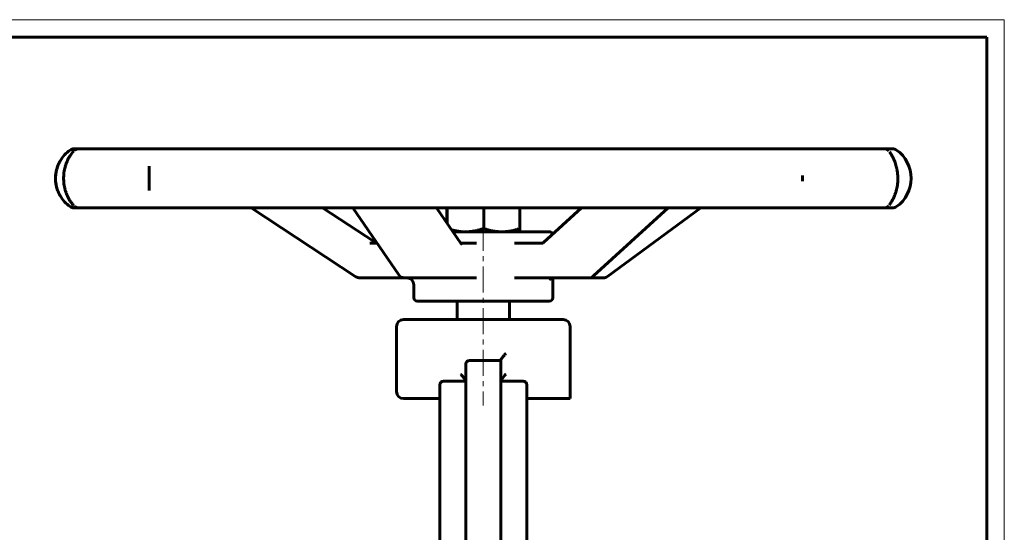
# Model space of a CAD drawing. Header units: millimetres. Extents: x 0 to 594, y 0 to 420.
# Tile 5 of 5: x 311 to 594, y 272 to 420. Entities that reach past the tile are written whole.
import ezdxf

# ---------------------------------------------------------------- set-up
doc = ezdxf.new("R2010")
doc.units = ezdxf.units.MM
for name, pattern in [('K5LT_AXLED', [12, 7.5, -1.5, 1.5, -1.5]), ('K5LT_BASIC', [0]), ('K5LT_THIN', [0])]:
    doc.linetypes.add(name, pattern=pattern)
doc.layers.add('Системный слой (1)', color=251, linetype='Continuous', true_color=0x6c6c6c)

# ---------------------------------------------------------------- blocks, each defined once
blk = doc.blocks.new('U17')
at = {"layer": 'Системный слой (1)', "color": 143, "linetype": 'K5LT_BASIC', "lineweight": 60, "true_color": 0x33acca}
for p, q in [((455.91, 315.79), (455.98, 315.76)), ((455.98, 315.76), (456.04, 315.73)), ((456.04, 315.73), (456.1, 315.69))]:
    blk.add_line(p, q, dxfattribs=at)
blk = doc.blocks.new('U20')
at = {"layer": 'Системный слой (1)', "color": 143, "linetype": 'K5LT_BASIC', "lineweight": 60, "true_color": 0x33acca}
for p, q in [((431.93, 315.69), (431.96, 315.71)), ((431.96, 315.71), (431.99, 315.72)), ((431.99, 315.72), (432.02, 315.74))]:
    blk.add_line(p, q, dxfattribs=at)
blk = doc.blocks.new('U22')
at = {"layer": 'Системный слой (1)', "color": 143, "linetype": 'K5LT_BASIC', "lineweight": 60, "true_color": 0x33acca}
for start, end in [(125.3669, 150.1543), (209.8406, 234.6331)]:
    blk.add_arc((330.84, 374.31), 10, start, end, dxfattribs=at)
blk = doc.blocks.new('U23')
at = {"layer": 'Системный слой (1)', "color": 143, "linetype": 'K5LT_BASIC', "lineweight": 60, "true_color": 0x33acca}
for p, q in [((412.68, 355.98), (412.9, 355.85)), ((412.9, 355.85), (413.14, 355.76)), ((413.14, 355.76), (413.39, 355.69))]:
    blk.add_line(p, q, dxfattribs=at)
blk = doc.blocks.new('U29')
at = {"layer": 'Системный слой (1)', "color": 143, "linetype": 'K5LT_BASIC', "lineweight": 60, "true_color": 0x33acca}
for p, q in [((434.89, 359.46), (436.25, 359.15)), ((436.25, 359.15), (437.55, 358.97)), ((437.55, 358.97), (438.84, 358.91))]:
    blk.add_line(p, q, dxfattribs=at)
blk = doc.blocks.new('U35')
at = {"color": 7, "linetype": 'K5LT_THIN', "lineweight": 18, "true_color": 0xffffff}
for p, q in [((0, 420), (594, 420)), ((594, 420), (594, 0))]:
    blk.add_line(p, q, dxfattribs=at)
at = {"color": 143, "linetype": 'K5LT_BASIC', "lineweight": 60, "true_color": 0x33acca}
for p, q in [((20, 415), (589, 415)), ((589, 415), (589, 5))]:
    blk.add_line(p, q, dxfattribs=at)

msp = doc.modelspace()

# ---------------------------------------------------------------- linework, layer by layer
at = {"layer": 'Системный слой (1)', "color": 143, "linetype": 'K5LT_BASIC', "lineweight": 60, "true_color": 0x33acca}
for p, q in [((326.28, 382.835), (326.214, 382.835)), ((327.581, 382.835), (326.28, 382.835)), ((341.607, 382.835), (327.581, 382.835)), ((349.237, 382.835), (341.607, 382.835)), ((380.394, 382.835), (349.237, 382.835)), ((392.606, 382.835), (380.394, 382.835)), ((433.757, 382.835), (392.606, 382.835)), ((447.752, 382.835), (433.757, 382.835)), ((489.47, 382.835), (447.752, 382.835)), ((502.042, 382.835), (489.47, 382.835)), ((534.77, 382.835), (502.042, 382.835)), ((543.04, 382.835), (534.77, 382.835)), ((559.28, 382.835), (543.04, 382.835)), ((552.784, 382.835), (552.784, 382.835)), ((561.352, 382.835), (559.28, 382.835)), ((561.82, 382.835), (561.352, 382.835)), ((347.837, 377.805), (347.837, 377.731)), ((347.838, 370.905), (347.838, 370.818)), ((326.214, 365.788), (326.28, 365.788)), ((326.28, 365.788), (328.21, 365.788)), ((327.581, 365.788), (341.607, 365.788)), ((341.607, 365.788), (349.237, 365.788)), ((349.237, 365.788), (380.394, 365.788)), ((407.336, 345.991), (377.228, 365.788)), ((380.394, 365.788), (392.606, 365.788)), ((392.606, 365.788), (433.757, 365.788)), ((412.678, 355.98), (397.762, 365.788)), ((419.683, 346.531), (406.463, 365.788)), ((437.649, 355.441), (430.546, 365.788)), ((433.465, 365.788), (433.465, 361.535)), ((433.569, 365.788), (433.569, 361.384)), ((433.757, 365.788), (447.752, 365.788)), ((444.121, 365.788), (444.121, 359.852)), ((447.752, 365.788), (489.47, 365.788)), ((454.568, 365.788), (454.568, 359.852)), ((461.303, 355.787), (472.27, 365.788)), ((475.775, 346.185), (497.272, 365.788)), ((479.746, 346.05), (506.674, 365.788)), ((489.47, 365.788), (502.042, 365.788)), ((502.042, 365.788), (534.77, 365.788)), ((534.77, 365.788), (543.04, 365.788)), ((543.04, 365.788), (559.28, 365.788)), ((552.784, 365.788), (552.784, 365.788)), ((558.903, 365.788), (561.352, 365.788)), ((561.352, 365.788), (561.82, 365.788)), ((463.017, 358.914), (435.264, 358.914)), ((413.414, 355.663), (411.368, 355.663)), ((442.027, 355.663), (437.496, 355.663)), ((461.095, 355.663), (453.022, 355.663)), ((408.435, 345.663), (421.332, 345.663)), ((421.332, 345.663), (435.649, 345.663)), ((424.017, 339.914), (424.017, 343.663)), ((435.649, 345.663), (442.027, 345.663)), ((453.022, 345.663), (463.21, 345.663)), ((463.21, 345.663), (474.427, 345.663)), ((464.017, 339.914), (464.017, 345.642)), ((474.427, 345.663), (478.563, 345.663)), ((425.017, 338.914), (463.017, 338.914)), ((436.517, 333.626), (436.517, 338.914)), ((451.517, 333.626), (451.517, 338.914)), ((467.017, 333.626), (421.017, 333.626)), ((419.017, 312.876), (419.017, 331.626)), ((469.017, 310.876), (469.017, 331.626)), ((439.017, 320.876), (439.017, 313.568)), ((449.017, 321.876), (440.017, 321.876)), ((449.017, 321.876), (449.017, 321.927)), ((449.017, 321.876), (449.017, 314.006)), ((431.517, 314.876), (431.517, 310.941)), ((439.017, 315.876), (432.517, 315.876)), ((455.517, 315.876), (449.017, 315.876)), ((456.517, 310.941), (456.517, 314.876)), ((456.517, 311.876), (456.517, 314.876)), ((439.017, 313.568), (439.017, 227.493)), ((449.017, 314.006), (449.017, 226.999)), ((421.017, 310.876), (429.517, 310.876)), ((429.517, 310.876), (431.517, 310.876)), ((431.517, 310.941), (431.517, 230.457)), ((456.517, 230.457), (456.517, 310.941)), ((456.517, 310.876), (457.283, 310.876)), ((456.517, 306.077), (456.517, 310.876)), ((469.017, 310.876), (457.283, 310.876))]:
    msp.add_line(p, q, dxfattribs=at)
at = {"layer": 'Системный слой (1)', "color": 30, "linetype": 'K5LT_AXLED', "lineweight": 18, "true_color": 0xff8000}
msp.add_line((444.017, 360.914), (444.017, 308.876), dxfattribs=at)
at = {"layer": 'Системный слой (1)', "color": 143, "linetype": 'K5LT_BASIC', "lineweight": 60, "true_color": 0x33acca}
for centre, radius, start, end in [((326.214, 380.835), 2, 90, 125.36693), ((327.581, 380.835), 2, 90, 132.55609), ((559.28, 380.835), 2, 43.5477, 90), ((561.82, 380.835), 2, 54.63307, 90), ((557.189, 374.311), 10, 305.36693, 54.63307), ((326.214, 367.788), 2, 234.63307, 270), ((327.581, 367.788), 2, 227.44391, 270), ((559.28, 367.788), 2, 270, 316.4523), ((561.82, 367.788), 2, 270, 305.36693), ((463.017, 357.914), 1, 17.7117, 90), ((408.435, 347.663), 2, 236.65896, 270), ((421.332, 347.663), 2, 214.46496, 270), ((474.427, 347.663), 2, 270, 312.35432), ((478.563, 347.663), 2, 270, 306.24637), ((422.017, 343.663), 2, 0, 90), ((425.017, 339.914), 1, 180, 270), ((463.017, 339.914), 1, 270, 0), ((421.017, 331.626), 2, 90, 180), ((467.017, 331.626), 2, 0, 90), ((440.017, 320.876), 1, 90, 180), ((432.517, 314.876), 1, 90, 180), ((432.517, 314.876), 1, 90, 125.79378), ((455.517, 314.876), 1, 0, 90), ((455.517, 314.876), 1, 54.67193, 90), ((421.017, 312.876), 2, 180, 270)]:
    msp.add_arc(centre, radius, start, end, dxfattribs=at)
for centre, major_axis, ratio, start_param, end_param in [((326.28, 367.788), (0, -2), 0.9994346, 5.6659159, 6.2831853), ((408.435, 347.663), (-1.099, -1.671), 0.1240992, 6.2831435, 6.2831853), ((421.332, 347.663), (1.649, 1.132), 0.7501849, 3.1415304, 3.1415927), ((474.427, 347.663), (-1.348, 1.478), 0.5877389, 3.1415377, 3.1415927), ((478.563, 347.663), (1.182, -1.613), 0.3869422, 0, 0.0000207), ((464.239, 343.663), (0, -2), 0.9192111, 3.1415927, 3.1419869)]:
    msp.add_ellipse(centre, major_axis=major_axis, ratio=ratio, start_param=start_param, end_param=end_param, dxfattribs=at)
for points, knots in [([(326.095, 366.453), (326.009, 366.551), (325.915, 366.66), (325.666, 366.962), (325.506, 367.168), (325.197, 367.602), (325.048, 367.825), (324.757, 368.304), (324.614, 368.558), (324.348, 369.081), (324.225, 369.348), (324.001, 369.889), (323.899, 370.161), (323.711, 370.731), (323.624, 371.028), (323.473, 371.635), (323.408, 371.943), (323.305, 372.554), (323.266, 372.854), (323.21, 373.463), (323.193, 373.772), (323.182, 374.403), (323.188, 374.722), (323.223, 375.354), (323.252, 375.667), (323.333, 376.269), (323.383, 376.558), (323.505, 377.137), (323.578, 377.427), (323.744, 378.003), (323.838, 378.288), (324.04, 378.837), (324.149, 379.101), (324.379, 379.605), (324.499, 379.845), (324.756, 380.318), (324.892, 380.546), (325.171, 380.983), (325.313, 381.188), (325.595, 381.57), (325.736, 381.747), (325.947, 381.999), (326.024, 382.088), (326.094, 382.168), (326.095, 382.169), (326.095, 382.169)], [0, 0, 0, 0, 1.1069063, 1.1069063, 2.721019, 2.721019, 4.1333321, 4.1333321, 5.4773458, 5.4773458, 6.7153343, 6.7153343, 7.8485557, 7.8485557, 8.997309, 8.997309, 10.1247529, 10.1247529, 11.1773867, 11.1773867, 12.2387188, 12.2387188, 13.3321894, 13.3321894, 14.4166159, 14.4166159, 15.447121, 15.447121, 16.5321489, 16.5321489, 17.6735281, 17.6735281, 18.8270804, 18.8270804, 19.9950858, 19.9950858, 21.2710228, 21.2710228, 22.6361959, 22.6361959, 24.0825482, 24.0825482, 24.9935864, 24.9935864, 24.9997436, 24.9997436, 24.9997436, 24.9997436]), ([(560.92, 381.972), (560.984, 381.879), (561.056, 381.773), (561.219, 381.527), (561.312, 381.385), (561.435, 381.185), (561.462, 381.141), (561.56, 380.977), (561.632, 380.853), (561.727, 380.683), (561.748, 380.645), (561.791, 380.567), (561.812, 380.527), (561.877, 380.407), (561.92, 380.324), (562.049, 380.067), (562.136, 379.885), (562.331, 379.448), (562.438, 379.185), (562.633, 378.653), (562.722, 378.385), (562.877, 377.859), (562.945, 377.602), (563.076, 377.042), (563.136, 376.738), (563.232, 376.137), (563.269, 375.84), (563.323, 375.24), (563.34, 374.939), (563.355, 374.321), (563.352, 374.005), (563.324, 373.38), (563.3, 373.07), (563.232, 372.473), (563.189, 372.187), (563.09, 371.642), (563.034, 371.382), (562.9, 370.837), (562.82, 370.555), (562.647, 370.008), (562.554, 369.743), (562.359, 369.241), (562.257, 369.003), (562.041, 368.535), (561.926, 368.307), (561.693, 367.873), (561.576, 367.67), (561.351, 367.298), (561.242, 367.129), (561.096, 366.909), (561.051, 366.842), (560.981, 366.74), (560.954, 366.701), (560.926, 366.66), (560.923, 366.655), (560.92, 366.651)], [0, 0, 0, 0, 1.1373755, 1.1373755, 2.2747509, 2.2747509, 2.5953785, 2.5953785, 3.4079406, 3.4079406, 3.6388655, 3.6388655, 3.8697904, 3.8697904, 4.3316401, 4.3316401, 5.2553396, 5.2553396, 6.4477846, 6.4477846, 7.5370942, 7.5370942, 8.514283, 8.514283, 9.599968, 9.599968, 10.6210991, 10.6210991, 11.6367765, 11.6367765, 12.692131, 12.692131, 13.7388633, 13.7388633, 14.7327003, 14.7327003, 15.6756072, 15.6756072, 16.7663131, 16.7663131, 17.8779243, 17.8779243, 18.9861307, 18.9861307, 20.200359, 20.200359, 21.4970018, 21.4970018, 22.8319641, 22.8319641, 23.4881717, 23.4881717, 23.9376787, 23.9376787, 23.9997499, 23.9997499, 23.9997499, 23.9997499]), ([(322.17, 379.288), (322.138, 379.233), (322.107, 379.176), (322.067, 379.104), (322.059, 379.088), (321.951, 378.888), (321.856, 378.696), (321.674, 378.3), (321.589, 378.096), (321.432, 377.683), (321.36, 377.475), (321.239, 377.084), (321.189, 376.904), (321.088, 376.496), (321.04, 376.267), (320.892, 375.416), (320.844, 374.772), (320.859, 373.858), (320.874, 373.586), (320.923, 373.07), (320.956, 372.826), (321.041, 372.332), (321.095, 372.082), (321.216, 371.608), (321.282, 371.382), (321.43, 370.936), (321.512, 370.715), (321.691, 370.281), (321.787, 370.068), (321.905, 369.829), (321.922, 369.795), (321.976, 369.69), (322.012, 369.62), (322.089, 369.478), (322.129, 369.406), (322.17, 369.335)], [-7.24256883, -7.24256883, -7.24256883, -7.24256883, -7.22417232, -7.22417232, -7.21923463, -7.21923463, -7.16011842, -7.16011842, -7.10137168, -7.10137168, -7.04471529, -7.04471529, -6.99753745, -6.99753745, -6.94003152, -6.94003152, -6.78612716, -6.78612716, -6.72071775, -6.72071775, -6.66096791, -6.66096791, -6.5981171, -6.5981171, -6.53876644, -6.53876644, -6.47760989, -6.47760989, -6.41466323, -6.41466323, -6.40413386, -6.40413386, -6.38199197, -6.38199197, -6.35858631, -6.35858631, -6.35858631, -6.35858631]), ([(321.888, 378.758), (321.795, 378.568), (321.706, 378.372), (321.497, 377.869), (321.384, 377.556), (321.19, 376.922), (321.109, 376.601), (320.983, 375.97), (320.937, 375.659), (320.873, 375.024), (320.855, 374.7), (320.851, 374.044), (320.864, 373.712), (320.922, 373.06), (320.966, 372.74), (321.084, 372.124), (321.155, 371.826), (321.265, 371.447), (321.292, 371.359), (321.356, 371.159), (321.394, 371.046), (321.454, 370.878), (321.475, 370.821), (321.508, 370.735), (321.519, 370.705), (321.536, 370.661), (321.542, 370.646), (321.554, 370.615), (321.56, 370.6), (321.571, 370.572), (321.577, 370.559), (321.588, 370.532), (321.593, 370.518), (321.611, 370.476), (321.622, 370.449), (321.656, 370.366), (321.68, 370.312), (321.751, 370.151), (321.8, 370.045), (321.861, 369.919), (321.872, 369.896), (321.883, 369.874)], [0.3132664, 0.3132664, 0.3132664, 0.3132664, 2.1928648, 2.1928648, 5.0085025, 5.0085025, 7.7344889, 7.7344889, 10.2870534, 10.2870534, 12.8950837, 12.8950837, 15.5758351, 15.5758351, 18.1901968, 18.1901968, 20.7171122, 20.7171122, 21.4853645, 21.4853645, 22.4863709, 22.4863709, 23.0057027, 23.0057027, 23.2751371, 23.2751371, 23.4149222, 23.4149222, 23.5547073, 23.5547073, 23.6760112, 23.6760112, 23.8066454, 23.8066454, 24.0641816, 24.0641816, 24.577388, 24.577388, 25.6000687, 25.6000687, 25.817608, 25.817608, 25.817608, 25.817608]), ([(347.838, 370.905), (347.837, 371.116), (347.835, 371.34), (347.83, 371.695), (347.828, 371.819), (347.822, 372.189), (347.818, 372.441), (347.811, 372.946), (347.808, 373.2), (347.804, 373.717), (347.803, 373.98), (347.802, 374.516), (347.803, 374.788), (347.806, 375.291), (347.808, 375.522), (347.814, 375.997), (347.818, 376.239), (347.824, 376.622), (347.826, 376.766), (347.83, 377.019), (347.832, 377.129), (347.833, 377.261), (347.834, 377.285), (347.834, 377.321), (347.834, 377.334), (347.835, 377.359), (347.835, 377.371), (347.835, 377.407), (347.835, 377.431), (347.836, 377.503), (347.836, 377.55), (347.837, 377.642), (347.837, 377.687), (347.837, 377.731)], [0, 0, 0, 0, 2.6350547, 2.6350547, 3.9947592, 3.9947592, 6.6311896, 6.6311896, 9.1601347, 9.1601347, 11.7483502, 11.7483502, 14.4015142, 14.4015142, 16.7067716, 16.7067716, 19.2113234, 19.2113234, 20.7761115, 20.7761115, 22.0199428, 22.0199428, 22.3011611, 22.3011611, 22.4484861, 22.4484861, 22.5912771, 22.5912771, 22.8768591, 22.8768591, 23.4457561, 23.4457561, 24, 24, 24, 24]), ([(437.649, 355.441), (437.651, 355.438), (437.653, 355.435), (437.657, 355.429), (437.659, 355.427), (437.662, 355.423), (437.663, 355.421), (437.665, 355.419), (437.666, 355.418), (437.667, 355.417), (437.667, 355.416), (437.667, 355.417)], [0, 0, 0, 0, 1.4859477, 1.4859477, 3.0859477, 3.0859477, 4.6859477, 4.6859477, 6.2859477, 6.2859477, 8, 8, 8, 8]), ([(461.303, 355.787), (461.279, 355.765), (461.256, 355.746), (461.216, 355.717), (461.198, 355.706), (461.168, 355.688), (461.155, 355.682), (461.14, 355.675), (461.136, 355.673), (461.129, 355.671), (461.126, 355.67), (461.12, 355.668), (461.117, 355.667), (461.109, 355.664), (461.105, 355.664), (461.1, 355.663), (461.098, 355.663), (461.096, 355.663), (461.096, 355.663), (461.095, 355.663)], [0, 0, 0, 0, 2.6351758, 2.6351758, 5.2094474, 5.2094474, 7.7297076, 7.7297076, 8.9380511, 8.9380511, 9.7880383, 9.7880383, 11.1100556, 11.1100556, 13.554022, 13.554022, 15.9830299, 15.9830299, 17, 17, 17, 17]), ([(463.281, 345.222), (463.275, 345.211), (463.272, 345.205), (463.275, 345.211), (463.277, 345.213), (463.286, 345.227), (463.298, 345.244), (463.335, 345.288), (463.359, 345.313), (463.407, 345.357), (463.425, 345.372), (463.481, 345.417), (463.522, 345.446), (463.615, 345.502), (463.665, 345.528), (463.772, 345.575), (463.829, 345.596), (463.929, 345.624), (463.973, 345.633), (464.032, 345.646), (464.048, 345.648), (464.11, 345.657), (464.156, 345.661), (464.214, 345.662), (464.226, 345.663), (464.239, 345.663)], [0, 0, 0, 0, 1.4734208, 1.4734208, 2.012319, 2.012319, 3.4103768, 3.4103768, 4.7646865, 4.7646865, 5.4909954, 5.4909954, 6.8063485, 6.8063485, 8.1125579, 8.1125579, 9.4143609, 9.4143609, 10.367507, 10.367507, 10.706663, 10.706663, 11.7169735, 11.7169735, 11.995028, 11.995028, 11.995028, 11.995028]), ([(450.498, 323.876), (450.496, 323.874), (450.494, 323.872), (450.275, 323.636), (450.066, 323.4), (449.695, 322.961), (449.527, 322.753), (449.266, 322.403), (449.163, 322.253), (449.046, 322.044), (449.017, 321.972), (449.017, 321.927)], [-0.32868699, -0.32868699, -0.32868699, -0.32868699, -0.32781947, -0.32781947, -0.23131945, -0.23131945, -0.14028032, -0.14028032, -0.06092434, -0.06092434, 0, 0, 0, 0]), ([(437.535, 317.876), (437.537, 317.874), (437.539, 317.872), (437.82, 317.569), (438.088, 317.263), (438.485, 316.779), (438.635, 316.585), (438.84, 316.294), (438.911, 316.185), (438.995, 316.023), (439.017, 315.965), (439.017, 315.927)], [-0.00084044, -0.00084044, -0.00084044, -0.00084044, 0, 0, 0.12528542, 0.12528542, 0.21450101, 0.21450101, 0.27810935, 0.27810935, 0.33064158, 0.33064158, 0.33064158, 0.33064158]), ([(450.498, 317.876), (450.496, 317.874), (450.494, 317.872), (450.148, 317.499), (449.833, 317.134), (449.393, 316.58), (449.245, 316.376), (449.075, 316.104), (449.028, 316.009), (449.017, 315.941), (449.017, 315.933), (449.017, 315.927)], [-0.73688517, -0.73688517, -0.73688517, -0.73688517, -0.73616884, -0.73616884, -0.60978915, -0.60978915, -0.51469701, -0.51469701, -0.44404652, -0.44404652, -0.43502814, -0.43502814, -0.43502814, -0.43502814])]:
    msp.add_open_spline(points, degree=3, knots=knots, dxfattribs=at)
msp.add_open_spline([(535.861, 373.473), (535.86, 374.03), (535.861, 374.602), (535.861, 375.158)], degree=3, dxfattribs=at)
for points, weights in [([(438.845, 358.914), (441.293, 358.914), (444.121, 359.852)], [1, 1.0379548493, 1]), ([(444.121, 359.852), (446.92, 358.914), (449.344, 358.914)], [1, 1.0379548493, 1]), ([(449.344, 358.914), (451.769, 358.914), (454.568, 359.852)], [1, 1.0379548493, 1]), ([(454.568, 359.852), (454.541, 358.928), (454.517, 358.914)], [1, 1.03736892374, 1.00115376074])]:
    msp.add_rational_spline(points, weights, degree=2, dxfattribs=at)

# ---------------------------------------------------------------- block references
msp.add_blockref('U35', (0, 0))
at = {"layer": 'Системный слой (1)'}
for name in ['U22', 'U29', 'U23', 'U20', 'U17']:
    msp.add_blockref(name, (0, 0), dxfattribs=at)

doc.saveas('drawing.dxf')
